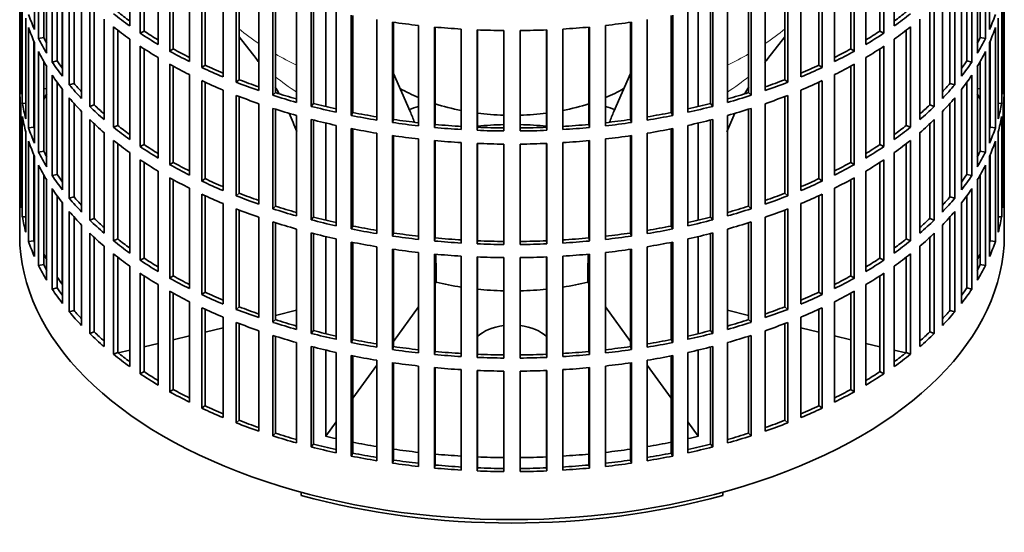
# Model space of a CAD drawing. Header units: millimetres. Extents: x 150 to 747, y -659 to 1200.
# Tile 2 of 13: x 557 to 741, y -644 to -549. Entities that reach past the tile are written whole.
import ezdxf

# ---------------------------------------------------------------- set-up
doc = ezdxf.new("R2010")
doc.units = ezdxf.units.MM
for name, color, linetype in [('M5X8_UNI7687', 7, 'Continuous'), ('VSI134_FILTRO_A', 7, 'Continuous'), ('VSI134_GIUNTO_8×', 7, 'Continuous'), ('VSI134_SUPPORTO_', 7, 'Continuous')]:
    doc.layers.add(name, color=color, linetype=linetype)

# ---------------------------------------------------------------- blocks, each defined once
blk = doc.blocks.new('SE4')
at = {"layer": 'M5X8_UNI7687', "color": 7, "linetype": 'Continuous', "lineweight": 35}
for p, q in [((562.13, -561.59), (561.58, -561.49)), ((736.6, -561.49), (736.05, -561.59))]:
    blk.add_line(p, q, dxfattribs=at)
for centre, start, end in [((568.46, -567.98), 149.5344, 150.749), ((729.72, -567.98), 29.251, 30.4656)]:
    blk.add_arc(centre, 10, start, end, dxfattribs=at)
for centre, major_axis, start_param, end_param in [((560.29, -566.27), (1.01, 4.83), 0.911533, 0.977038), ((737.89, -566.27), (1.01, -4.83), -4.11863, -4.053125)]:
    blk.add_ellipse(centre, major_axis=major_axis, ratio=0.279258, start_param=start_param, end_param=end_param, dxfattribs=at)
at = {"layer": 'VSI134_FILTRO_A', "color": 7, "linetype": 'Continuous', "lineweight": 35}
for p, q in [((557.09, -424.89), (557.09, -589.01)), ((741.09, -589.01), (741.09, -424.89)), ((559.85, -531.69), (559.85, -550.47)), ((577.65, -531.03), (577.65, -549.81)), ((720.53, -531.03), (720.53, -549.81)), ((738.34, -531.69), (738.34, -550.47)), ((560.63, -533.38), (560.63, -552.16)), ((579.6, -532.37), (579.6, -551.15)), ((580.33, -532.85), (580.33, -550.76)), ((717.85, -532.85), (717.85, -550.76)), ((718.58, -532.37), (718.58, -551.15)), ((737.55, -533.38), (737.55, -552.16)), ((561.58, -535.19), (561.58, -551.99)), ((582.97, -534.5), (582.97, -553.28)), ((715.21, -534.5), (715.21, -553.28)), ((736.6, -535.19), (736.6, -551.99)), ((562.13, -536.13), (562.13, -554.91)), ((585.12, -535.73), (585.12, -554.51)), ((585.79, -536.11), (585.79, -554.09)), ((712.39, -536.11), (712.39, -554.09)), ((713.06, -535.73), (713.06, -554.51)), ((736.05, -536.13), (736.05, -554.91)), ((563.17, -537.78), (563.17, -556.55)), ((564.09, -539.11), (564.09, -556.33)), ((588.8, -537.68), (588.8, -556.46)), ((591.12, -538.81), (591.12, -557.59)), ((591.73, -539.09), (591.73, -557.13)), ((706.45, -539.09), (706.45, -557.13)), ((707.06, -538.81), (707.06, -557.59)), ((709.38, -537.68), (709.38, -556.46)), ((734.09, -539.11), (734.09, -556.33)), ((735.01, -537.78), (735.01, -556.55)), ((557.1, -540.89), (557.1, -559.67)), ((565.08, -540.44), (565.08, -559.22)), ((595.09, -540.56), (595.09, -559.34)), ((703.09, -540.56), (703.09, -559.34)), ((733.1, -540.44), (733.1, -559.22)), ((741.08, -540.89), (741.08, -559.67)), ((566.36, -542.03), (566.36, -560.81)), ((597.57, -541.57), (597.57, -560.35)), ((598.11, -541.77), (598.11, -559.86)), ((700.07, -541.77), (700.07, -559.86)), ((700.61, -541.57), (700.61, -560.35)), ((731.82, -542.03), (731.82, -560.81)), ((557.32, -543.78), (557.32, -562.56)), ((567.25, -543.05), (567.25, -560.54)), ((568.67, -544.59), (568.67, -563.37)), ((601.79, -543.12), (601.79, -561.9)), ((604.41, -543.99), (604.41, -562.77)), ((604.87, -544.14), (604.87, -562.26)), ((693.31, -544.14), (693.31, -562.26)), ((693.77, -543.99), (693.77, -562.77)), ((696.39, -543.12), (696.39, -561.9)), ((729.51, -544.59), (729.51, -563.37)), ((730.93, -543.05), (730.93, -560.54)), ((740.86, -543.78), (740.86, -562.56)), ((557.58, -545.52), (557.58, -564.3)), ((570.18, -546.1), (570.18, -564.88)), ((608.84, -545.32), (608.84, -564.1)), ((611.59, -546.06), (611.59, -564.84)), ((611.97, -546.16), (611.97, -564.31)), ((686.21, -546.16), (686.21, -564.31)), ((686.59, -546.06), (686.59, -564.84)), ((689.34, -545.32), (689.34, -564.1)), ((728, -546.1), (728, -564.88)), ((740.6, -545.52), (740.6, -564.3)), ((571.03, -546.9), (571.03, -564.57)), ((616.21, -547.17), (616.21, -565.95)), ((619.05, -547.77), (619.05, -566.55)), ((619.35, -547.83), (619.35, -565.99)), ((678.83, -547.83), (678.83, -565.99)), ((679.13, -547.77), (679.13, -566.55)), ((681.97, -547.17), (681.97, -565.95)), ((727.15, -546.9), (727.15, -564.57)), ((558.24, -548.38), (558.24, -567.16)), ((558.76, -550.1), (558.76, -568.88)), ((572.87, -548.54), (572.87, -567.32)), ((574.61, -549.97), (574.61, -568.75)), ((623.82, -548.63), (623.82, -567.41)), ((626.74, -549.09), (626.74, -567.87)), ((626.96, -549.12), (626.96, -567.3)), ((631.63, -549.71), (631.63, -568.49)), ((634.61, -550.01), (634.61, -568.79)), ((634.74, -550.03), (634.74, -568.22)), ((663.44, -550.03), (663.44, -568.22)), ((663.57, -550.01), (663.57, -568.79)), ((666.55, -549.71), (666.55, -568.49)), ((671.22, -549.12), (671.22, -567.3)), ((671.44, -549.09), (671.44, -567.87)), ((674.36, -548.63), (674.36, -567.41)), ((723.57, -549.97), (723.57, -568.75)), ((725.31, -548.54), (725.31, -567.32)), ((739.42, -550.1), (739.42, -568.88)), ((739.94, -548.38), (739.94, -567.16)), ((561.58, -551.99), (560.63, -552.16)), ((575.4, -550.59), (575.4, -568.4)), ((580.33, -550.76), (579.6, -551.15)), ((639.56, -550.39), (639.56, -569.17)), ((642.58, -550.54), (642.58, -569.32)), ((642.62, -550.55), (642.62, -568.75)), ((647.58, -550.67), (647.58, -569.45)), ((650.6, -550.67), (650.6, -569.45)), ((655.56, -550.55), (655.56, -568.75)), ((655.6, -550.54), (655.6, -569.32)), ((658.62, -550.39), (658.62, -569.17)), ((717.85, -550.76), (718.58, -551.15)), ((722.78, -550.59), (722.78, -568.4)), ((736.6, -551.99), (737.55, -552.16)), ((559.74, -552.67), (559.74, -568.76)), ((559.85, -552.92), (559.85, -571.7)), ((577.65, -552.26), (577.65, -571.04)), ((579.6, -553.6), (579.6, -572.38)), ((718.58, -553.6), (718.58, -572.38)), ((720.53, -552.26), (720.53, -571.04)), ((738.34, -552.92), (738.34, -571.7)), ((738.44, -552.67), (738.44, -568.76)), ((560.63, -554.61), (560.63, -573.39)), ((580.33, -554.08), (580.33, -571.99)), ((585.79, -554.09), (585.12, -554.51)), ((712.39, -554.09), (713.06, -554.51)), ((717.85, -554.08), (717.85, -571.99)), ((737.55, -554.61), (737.55, -573.39)), ((561.58, -556.41), (561.58, -573.21)), ((562.13, -557.36), (562.13, -576.14)), ((564.09, -556.33), (563.17, -556.55)), ((582.97, -555.73), (582.97, -574.5)), ((585.12, -556.96), (585.12, -575.74)), ((585.79, -557.34), (585.79, -575.32)), ((591.73, -557.13), (591.12, -557.59)), ((706.45, -557.13), (707.06, -557.59)), ((712.39, -557.34), (712.39, -575.32)), ((713.06, -556.96), (713.06, -575.74)), ((715.21, -555.73), (715.21, -574.5)), ((734.09, -556.33), (735.01, -556.55)), ((736.05, -557.36), (736.05, -576.14)), ((736.6, -556.41), (736.6, -573.21)), ((563.17, -559), (563.17, -577.78)), ((588.8, -558.91), (588.8, -577.69)), ((709.38, -558.91), (709.38, -577.69)), ((735.01, -559), (735.01, -577.78)), ((557.32, -559.67), (557.1, -559.67)), ((564.09, -560.34), (564.09, -577.56)), ((567.25, -560.54), (566.36, -560.81)), ((591.12, -560.04), (591.12, -578.81)), ((591.73, -560.32), (591.73, -578.36)), ((598.11, -559.86), (597.57, -560.35)), ((700.07, -559.86), (700.61, -560.35)), ((706.45, -560.32), (706.45, -578.36)), ((707.06, -560.04), (707.06, -578.81)), ((730.93, -560.54), (731.82, -560.81)), ((734.09, -560.34), (734.09, -577.56)), ((740.86, -559.67), (741.08, -559.67)), ((557.1, -562.12), (557.1, -580.9)), ((565.08, -561.67), (565.08, -580.45)), ((595.09, -561.79), (595.09, -580.57)), ((597.57, -562.8), (597.57, -581.57)), ((598.11, -563), (598.11, -581.09)), ((604.87, -562.26), (604.41, -562.77)), ((693.31, -562.26), (693.77, -562.77)), ((700.07, -563), (700.07, -581.09)), ((700.61, -562.8), (700.61, -581.57)), ((703.09, -561.79), (703.09, -580.57)), ((733.1, -561.67), (733.1, -580.45)), ((741.08, -562.12), (741.08, -580.9)), ((558.24, -564.25), (557.58, -564.3)), ((566.36, -563.26), (566.36, -582.04)), ((567.25, -564.28), (567.25, -581.77)), ((571.03, -564.57), (570.18, -564.88)), ((601.79, -564.35), (601.79, -583.13)), ((611.97, -564.31), (611.59, -564.84)), ((686.21, -564.31), (686.59, -564.84)), ((696.39, -564.35), (696.39, -583.13)), ((727.15, -564.57), (728, -564.88)), ((730.93, -564.28), (730.93, -581.77)), ((731.82, -563.26), (731.82, -582.04)), ((739.94, -564.25), (740.6, -564.3)), ((557.32, -565.01), (557.32, -583.79)), ((568.67, -565.82), (568.67, -584.6)), ((604.41, -565.22), (604.41, -584)), ((604.87, -565.37), (604.87, -583.49)), ((608.84, -566.55), (608.84, -585.33)), ((619.35, -565.99), (619.05, -566.55)), ((678.83, -565.99), (679.13, -566.55)), ((689.34, -566.55), (689.34, -585.33)), ((693.31, -565.37), (693.31, -583.49)), ((693.77, -565.22), (693.77, -584)), ((729.51, -565.82), (729.51, -584.6)), ((740.86, -565.01), (740.86, -583.79)), ((557.58, -566.75), (557.58, -585.53)), ((570.18, -567.33), (570.18, -586.11)), ((571.03, -568.13), (571.03, -585.8)), ((575.4, -568.4), (574.61, -568.75)), ((611.59, -567.29), (611.59, -586.07)), ((611.97, -567.39), (611.97, -585.54)), ((616.21, -568.4), (616.21, -587.18)), ((626.96, -567.3), (626.74, -567.87)), ((634.74, -568.22), (634.61, -568.79)), ((663.44, -568.22), (663.57, -568.79)), ((671.22, -567.3), (671.44, -567.87)), ((681.97, -568.4), (681.97, -587.18)), ((686.21, -567.39), (686.21, -585.54)), ((686.59, -567.29), (686.59, -586.07)), ((722.78, -568.4), (723.57, -568.75)), ((727.15, -568.13), (727.15, -585.8)), ((728, -567.33), (728, -586.11)), ((740.6, -566.75), (740.6, -585.53)), ((558.24, -569.61), (558.24, -588.39)), ((559.74, -568.76), (558.76, -568.88)), ((572.87, -569.76), (572.87, -588.54)), ((619.05, -568.99), (619.05, -587.77)), ((619.35, -569.05), (619.35, -587.22)), ((623.82, -569.86), (623.82, -588.64)), ((626.74, -570.32), (626.74, -589.09)), ((626.96, -570.35), (626.96, -588.53)), ((642.62, -568.75), (642.58, -569.32)), ((655.56, -568.75), (655.6, -569.32)), ((671.22, -570.35), (671.22, -588.53)), ((671.44, -570.32), (671.44, -589.09)), ((674.36, -569.86), (674.36, -588.64)), ((678.83, -569.05), (678.83, -587.22)), ((679.13, -568.99), (679.13, -587.77)), ((725.31, -569.76), (725.31, -588.54)), ((738.44, -568.76), (739.42, -568.88)), ((739.94, -569.61), (739.94, -588.39)), ((558.76, -571.33), (558.76, -590.11)), ((574.61, -571.2), (574.61, -589.98)), ((575.4, -571.82), (575.4, -589.62)), ((580.33, -571.99), (579.6, -572.38)), ((631.63, -570.94), (631.63, -589.72)), ((634.61, -571.24), (634.61, -590.02)), ((634.74, -571.26), (634.74, -589.45)), ((639.56, -571.62), (639.56, -590.4)), ((642.58, -571.77), (642.58, -590.55)), ((642.62, -571.77), (642.62, -589.98)), ((647.58, -571.9), (647.58, -590.68)), ((650.6, -571.9), (650.6, -590.68)), ((655.56, -571.77), (655.56, -589.98)), ((655.6, -571.77), (655.6, -590.55)), ((658.62, -571.62), (658.62, -590.4)), ((663.44, -571.26), (663.44, -589.45)), ((663.57, -571.24), (663.57, -590.02)), ((666.55, -570.94), (666.55, -589.72)), ((717.85, -571.99), (718.58, -572.38)), ((722.78, -571.82), (722.78, -589.62)), ((723.57, -571.2), (723.57, -589.98)), ((739.42, -571.33), (739.42, -590.11)), ((559.74, -573.9), (559.74, -589.99)), ((561.58, -573.21), (560.63, -573.39)), ((577.65, -573.49), (577.65, -592.27)), ((720.53, -573.49), (720.53, -592.27)), ((736.6, -573.21), (737.55, -573.39)), ((738.44, -573.9), (738.44, -589.99)), ((559.85, -574.15), (559.85, -592.93)), ((560.63, -575.84), (560.63, -594.62)), ((579.6, -574.83), (579.6, -593.61)), ((580.33, -575.31), (580.33, -593.22)), ((585.79, -575.32), (585.12, -575.74)), ((712.39, -575.32), (713.06, -575.74)), ((717.85, -575.31), (717.85, -593.22)), ((718.58, -574.83), (718.58, -593.61)), ((737.55, -575.84), (737.55, -594.62)), ((738.34, -574.15), (738.34, -592.93)), ((561.58, -577.64), (561.58, -594.44)), ((564.09, -577.56), (563.17, -577.78)), ((582.97, -576.95), (582.97, -595.73)), ((715.21, -576.95), (715.21, -595.73)), ((734.09, -577.56), (735.01, -577.78)), ((736.6, -577.64), (736.6, -594.44)), ((562.13, -578.59), (562.13, -597.37)), ((585.12, -578.19), (585.12, -596.97)), ((585.79, -578.56), (585.79, -596.54)), ((591.73, -578.36), (591.12, -578.81)), ((706.45, -578.36), (707.06, -578.81)), ((712.39, -578.56), (712.39, -596.54)), ((713.06, -578.19), (713.06, -596.97)), ((736.05, -578.59), (736.05, -597.37)), ((557.32, -580.9), (557.1, -580.9)), ((563.17, -580.23), (563.17, -599.01)), ((588.8, -580.14), (588.8, -598.92)), ((591.12, -581.26), (591.12, -600.04)), ((598.11, -581.09), (597.57, -581.57)), ((700.07, -581.09), (700.61, -581.57)), ((707.06, -581.26), (707.06, -600.04)), ((709.38, -580.14), (709.38, -598.92)), ((735.01, -580.23), (735.01, -599.01)), ((740.86, -580.9), (741.08, -580.9)), ((564.09, -581.57), (564.09, -598.79)), ((565.08, -582.9), (565.08, -601.68)), ((567.25, -581.77), (566.36, -582.04)), ((591.73, -581.55), (591.73, -599.59)), ((595.09, -583.02), (595.09, -601.8)), ((703.09, -583.02), (703.09, -601.8)), ((706.45, -581.55), (706.45, -599.59)), ((730.93, -581.77), (731.82, -582.04)), ((733.1, -582.9), (733.1, -601.68)), ((734.09, -581.57), (734.09, -598.79)), ((566.36, -584.48), (566.36, -603.26)), ((597.57, -584.02), (597.57, -602.8)), ((598.11, -584.23), (598.11, -602.32)), ((604.87, -583.49), (604.41, -584)), ((693.31, -583.49), (693.77, -584)), ((700.07, -584.23), (700.07, -602.32)), ((700.61, -584.02), (700.61, -602.8)), ((731.82, -584.48), (731.82, -603.26)), ((558.24, -585.48), (557.58, -585.53)), ((567.25, -585.51), (567.25, -603)), ((571.03, -585.8), (570.18, -586.11)), ((601.79, -585.58), (601.79, -604.35)), ((604.41, -586.45), (604.41, -605.23)), ((604.87, -586.6), (604.87, -604.72)), ((611.97, -585.54), (611.59, -586.07)), ((686.21, -585.54), (686.59, -586.07)), ((693.31, -586.6), (693.31, -604.72)), ((693.77, -586.45), (693.77, -605.23)), ((696.39, -585.58), (696.39, -604.35)), ((727.15, -585.8), (728, -586.11)), ((730.93, -585.51), (730.93, -603)), ((739.94, -585.48), (740.6, -585.53)), ((568.67, -587.05), (568.67, -605.82)), ((570.18, -588.56), (570.18, -607.34)), ((608.84, -587.78), (608.84, -606.56)), ((611.59, -588.52), (611.59, -607.3)), ((611.97, -588.62), (611.97, -606.77)), ((619.35, -587.22), (619.05, -587.77)), ((626.96, -588.53), (626.74, -589.09)), ((671.22, -588.53), (671.44, -589.09)), ((678.83, -587.22), (679.13, -587.77)), ((686.21, -588.62), (686.21, -606.77)), ((686.59, -588.52), (686.59, -607.3)), ((689.34, -587.78), (689.34, -606.56)), ((728, -588.56), (728, -607.34)), ((729.51, -587.05), (729.51, -605.82)), ((559.74, -589.99), (558.76, -590.11)), ((571.03, -589.36), (571.03, -607.03)), ((575.4, -589.62), (574.61, -589.98)), ((616.21, -589.63), (616.21, -608.41)), ((619.05, -590.22), (619.05, -609)), ((619.35, -590.28), (619.35, -608.45)), ((634.74, -589.45), (634.61, -590.02)), ((642.62, -589.98), (642.58, -590.55)), ((655.56, -589.98), (655.6, -590.55)), ((663.44, -589.45), (663.57, -590.02)), ((678.83, -590.28), (678.83, -608.45)), ((679.13, -590.22), (679.13, -609)), ((681.97, -589.63), (681.97, -608.41)), ((722.78, -589.62), (723.57, -589.98)), ((727.15, -589.36), (727.15, -607.03)), ((738.44, -589.99), (739.42, -590.11)), ((572.87, -590.99), (572.87, -609.77)), ((574.61, -592.43), (574.61, -611.21)), ((623.82, -591.09), (623.82, -609.87)), ((626.74, -591.54), (626.74, -610.32)), ((626.96, -591.58), (626.96, -609.76)), ((631.63, -592.17), (631.63, -610.95)), ((634.61, -592.47), (634.61, -611.25)), ((663.57, -592.47), (663.57, -611.25)), ((666.55, -592.17), (666.55, -610.95)), ((671.22, -591.58), (671.22, -609.76)), ((671.44, -591.54), (671.44, -610.32)), ((674.36, -591.09), (674.36, -609.87)), ((723.57, -592.43), (723.57, -611.21)), ((725.31, -590.99), (725.31, -609.77)), ((575.4, -593.05), (575.4, -610.85)), ((580.33, -593.22), (579.6, -593.61)), ((634.74, -592.48), (634.74, -610.68)), ((639.56, -592.85), (639.56, -611.63)), ((642.58, -593), (642.58, -611.78)), ((642.62, -593), (642.62, -611.2)), ((647.58, -593.13), (647.58, -611.91)), ((650.6, -593.13), (650.6, -611.91)), ((655.56, -593), (655.56, -611.2)), ((655.6, -593), (655.6, -611.78)), ((658.62, -592.85), (658.62, -611.63)), ((663.44, -592.48), (663.44, -610.68)), ((717.85, -593.22), (718.58, -593.61)), ((722.78, -593.05), (722.78, -610.85)), ((561.58, -594.44), (560.63, -594.62)), ((577.65, -594.72), (577.65, -613.5)), ((579.6, -596.05), (579.6, -614.83)), ((718.58, -596.05), (718.58, -614.83)), ((720.53, -594.72), (720.53, -613.5)), ((736.6, -594.44), (737.55, -594.62)), ((580.33, -596.54), (580.33, -614.44)), ((585.79, -596.54), (585.12, -596.97)), ((712.39, -596.54), (713.06, -596.97)), ((717.85, -596.54), (717.85, -614.44)), ((564.09, -598.79), (563.17, -599.01)), ((582.97, -598.18), (582.97, -616.96)), ((585.12, -599.42), (585.12, -618.2)), ((585.79, -599.79), (585.79, -617.77)), ((591.73, -599.59), (591.12, -600.04)), ((706.45, -599.59), (707.06, -600.04)), ((712.39, -599.79), (712.39, -617.77)), ((713.06, -599.42), (713.06, -618.2)), ((715.21, -598.18), (715.21, -616.96)), ((734.09, -598.79), (735.01, -599.01)), ((588.8, -601.37), (588.8, -620.15)), ((709.38, -601.37), (709.38, -620.15)), ((567.25, -603), (566.36, -603.26)), ((591.12, -602.49), (591.12, -621.27)), ((591.73, -602.78), (591.73, -620.81)), ((598.11, -602.32), (597.57, -602.8)), ((700.07, -602.32), (700.61, -602.8)), ((706.45, -602.78), (706.45, -620.81)), ((707.06, -602.49), (707.06, -621.27)), ((730.93, -603), (731.82, -603.26)), ((595.09, -604.25), (595.09, -623.03)), ((597.57, -605.25), (597.57, -624.03)), ((604.87, -604.72), (604.41, -605.23)), ((693.31, -604.72), (693.77, -605.23)), ((700.61, -605.25), (700.61, -624.03)), ((703.09, -604.25), (703.09, -623.03)), ((571.03, -607.03), (570.18, -607.34)), ((598.11, -605.46), (598.11, -623.55)), ((601.79, -606.8), (601.79, -625.58)), ((611.97, -606.77), (611.59, -607.3)), ((686.21, -606.77), (686.59, -607.3)), ((696.39, -606.8), (696.39, -625.58)), ((700.07, -605.46), (700.07, -623.55)), ((727.15, -607.03), (728, -607.34)), ((604.41, -607.68), (604.41, -626.46)), ((604.87, -607.83), (604.87, -625.95)), ((608.84, -609.01), (608.84, -627.79)), ((619.35, -608.45), (619.05, -609)), ((678.83, -608.45), (679.13, -609)), ((689.34, -609.01), (689.34, -627.79)), ((693.31, -607.83), (693.31, -625.95)), ((693.77, -607.68), (693.77, -626.46)), ((575.4, -610.85), (574.61, -611.21)), ((611.59, -609.75), (611.59, -628.53)), ((611.97, -609.85), (611.97, -628)), ((616.21, -610.85), (616.21, -629.63)), ((626.96, -609.76), (626.74, -610.32)), ((634.74, -610.68), (634.61, -611.25)), ((663.44, -610.68), (663.57, -611.25)), ((671.22, -609.76), (671.44, -610.32)), ((681.97, -610.85), (681.97, -629.63)), ((686.21, -609.85), (686.21, -628)), ((686.59, -609.75), (686.59, -628.53)), ((722.78, -610.85), (723.57, -611.21)), ((619.05, -611.45), (619.05, -630.23)), ((619.35, -611.51), (619.35, -629.68)), ((623.82, -612.32), (623.82, -631.1)), ((642.62, -611.2), (642.58, -611.78)), ((655.56, -611.2), (655.6, -611.78)), ((674.36, -612.32), (674.36, -631.1)), ((678.83, -611.51), (678.83, -629.68)), ((679.13, -611.45), (679.13, -630.23)), ((580.33, -614.44), (579.6, -614.83)), ((626.74, -612.77), (626.74, -631.55)), ((626.96, -612.8), (626.96, -630.99)), ((631.63, -613.4), (631.63, -632.18)), ((634.61, -613.7), (634.61, -632.48)), ((634.74, -613.71), (634.74, -631.91)), ((639.56, -614.08), (639.56, -632.86)), ((642.58, -614.23), (642.58, -633.01)), ((642.62, -614.23), (642.62, -632.43)), ((647.58, -614.36), (647.58, -633.14)), ((650.6, -614.36), (650.6, -633.14)), ((655.56, -614.23), (655.56, -632.43)), ((655.6, -614.23), (655.6, -633.01)), ((658.62, -614.08), (658.62, -632.86)), ((663.44, -613.71), (663.44, -631.91)), ((663.57, -613.7), (663.57, -632.48)), ((666.55, -613.4), (666.55, -632.18)), ((671.22, -612.8), (671.22, -630.99)), ((671.44, -612.77), (671.44, -631.55)), ((717.85, -614.44), (718.58, -614.83)), ((585.79, -617.77), (585.12, -618.2)), ((712.39, -617.77), (713.06, -618.2)), ((591.73, -620.81), (591.12, -621.27)), ((706.45, -620.81), (707.06, -621.27)), ((598.11, -623.55), (597.57, -624.03)), ((700.07, -623.55), (700.61, -624.03)), ((604.87, -625.95), (604.41, -626.46)), ((693.31, -625.95), (693.77, -626.46)), ((611.97, -628), (611.59, -628.53)), ((686.21, -628), (686.59, -628.53)), ((619.35, -629.68), (619.05, -630.23)), ((626.96, -630.99), (626.74, -631.55)), ((671.22, -630.99), (671.44, -631.55)), ((678.83, -629.68), (679.13, -630.23)), ((634.74, -631.91), (634.61, -632.48)), ((642.62, -632.43), (642.58, -633.01)), ((655.56, -632.43), (655.6, -633.01)), ((663.44, -631.91), (663.57, -632.48))]:
    blk.add_line(p, q, dxfattribs=at)
for centre, major_axis, start_param, end_param in [((649.09, -537.57), (-92, 0), 0.190989, 0.245343), ((649.09, -516.34), (-92, 0), 0.627321, 0.681676), ((649.09, -516.34), (-91, 0), 0.627022, 0.668018), ((649.09, -516.34), (91, 0), -0.668018, -0.627022), ((649.09, -516.34), (92, 0), -0.681676, -0.627321), ((649.09, -537.57), (92, 0), -0.245343, -0.190989), ((649.09, -540.02), (-92, 0), 0.190989, 0.245343), ((649.09, -518.79), (-92, 0), 0.627321, 0.681676), ((649.09, -497.56), (-92, 0), 1.325453, 1.379807), ((649.09, -497.56), (-92, 0), 1.412719, 1.467074), ((649.09, -497.56), (92, 0), -1.467074, -1.412719), ((649.09, -497.56), (92, 0), -1.379807, -1.325453), ((649.09, -518.79), (92, 0), -0.681676, -0.627321), ((649.09, -540.02), (92, 0), -0.245343, -0.190989), ((649.09, -537.57), (-91, 0), 0.277957, 0.299174), ((649.09, -516.34), (-92, 0), 0.714588, 0.768942), ((649.09, -516.34), (-91, 0), 0.714289, 0.757518), ((649.09, -497.56), (-92, 0), 1.499986, 1.55434), ((649.09, -497.56), (92, 0), 4.728845, 4.783199), ((649.09, -516.34), (91, 0), -0.757518, -0.714289), ((649.09, -516.34), (92, 0), -0.768942, -0.714588), ((649.09, -537.57), (91, 0), -0.299174, -0.277957), ((649.09, -537.57), (-92, 0), 0.278255, 0.33261), ((649.09, -518.79), (-92, 0), 0.714588, 0.768942), ((649.09, -518.79), (92, 0), -0.768942, -0.714588), ((649.09, -537.57), (92, 0), -0.33261, -0.278255), ((649.09, -540.02), (-92, 0), 0.278255, 0.33261), ((649.09, -516.34), (-92, 0), 0.801854, 0.856209), ((649.09, -516.34), (-91, 0), 0.801555, 0.846635), ((649.09, -516.34), (91, 0), -0.846635, -0.801555), ((649.09, -516.34), (92, 0), -0.856209, -0.801854), ((649.09, -540.02), (92, 0), -0.33261, -0.278255), ((649.09, -537.57), (-92, 0), 0.365522, 0.419876), ((649.09, -537.57), (-91, 0), 0.365223, 0.394539), ((649.09, -518.79), (-92, 0), 0.801854, 0.856209), ((649.09, -516.34), (-91, 0), 0.888822, 0.935485), ((649.09, -516.34), (91, 0), -0.935485, -0.888822), ((649.09, -518.79), (92, 0), -0.856209, -0.801854), ((649.09, -537.57), (91, 0), -0.394539, -0.365223), ((649.09, -537.57), (92, 0), -0.419876, -0.365522), ((649.09, -540.02), (-92, 0), 0.365522, 0.419876), ((649.09, -516.34), (-92, 0), 0.889121, 0.943475), ((649.09, -516.34), (92, 0), -0.943475, -0.889121), ((649.09, -540.02), (92, 0), -0.419876, -0.365522), ((649.09, -558.8), (-92, 0), 0.016456, 0.07081), ((649.09, -537.57), (-92, 0), 0.452788, 0.507143), ((649.09, -537.57), (-91, 0), 0.45249, 0.486998), ((649.09, -518.79), (-92, 0), 0.889121, 0.943475), ((649.09, -516.34), (-92, 0), 0.976387, 1.030742), ((649.09, -516.34), (-91, 0), 0.976088, 1.024141), ((649.09, -516.34), (91, 0), -1.024141, -0.976088), ((649.09, -516.34), (92, 0), -1.030742, -0.976387), ((649.09, -518.79), (92, 0), -0.943475, -0.889121), ((649.09, -537.57), (91, 0), -0.486998, -0.45249), ((649.09, -537.57), (92, 0), -0.507143, -0.452788), ((649.09, -558.8), (92, 0), 6.212375, 6.266729), ((649.09, -561.25), (-92, 0), 0.016456, 0.07081), ((649.09, -518.79), (-92, 0), 0.976387, 1.030742), ((649.09, -516.34), (-92, 0), 1.063654, 1.118008), ((649.09, -516.34), (-91, 0), 1.063355, 1.112655), ((649.09, -516.34), (91, 0), -1.112655, -1.063355), ((649.09, -516.34), (92, 0), -1.118008, -1.063654), ((649.09, -518.79), (92, 0), -1.030742, -0.976387), ((649.09, -561.25), (92, 0), 6.212375, 6.266729), ((649.09, -558.8), (-92, 0), 0.103722, 0.158077), ((649.09, -540.02), (-92, 0), 0.452788, 0.507143), ((649.09, -537.57), (-91, 0), 0.539756, 0.577951), ((649.09, -516.34), (-92, 0), 1.15092, 1.205275), ((649.09, -516.34), (-91, 0), 1.150621, 1.201065), ((649.09, -516.34), (91, 0), -1.201065, -1.150621), ((649.09, -516.34), (92, 0), -1.205275, -1.15092), ((649.09, -537.57), (91, 0), -0.577951, -0.539756), ((649.09, -540.02), (92, 0), -0.507143, -0.452788), ((649.09, -558.8), (92, 0), -0.158077, -0.103722), ((649.09, -537.57), (-92, 0), 0.540055, 0.594409), ((649.09, -518.79), (-92, 0), 1.063654, 1.118008), ((649.09, -516.34), (-92, 0), 1.238186, 1.292541), ((649.09, -516.34), (-91, 0), 1.237888, 1.2894), ((649.09, -516.34), (91, 0), -1.2894, -1.237888), ((649.09, -516.34), (92, 0), -1.292541, -1.238186), ((649.09, -518.79), (92, 0), -1.118008, -1.063654), ((649.09, -537.57), (92, 0), -0.594409, -0.540055), ((649.09, -561.25), (-92, 0), 0.103722, 0.158077), ((649.09, -580.03), (-92, 0), -0.245343, -0.240575), ((649.09, -540.02), (-92, 0), 0.540055, 0.594409), ((649.09, -537.57), (-91, 0), 0.627022, 0.668018), ((649.09, -518.79), (-92, 0), 1.15092, 1.205275), ((649.09, -516.34), (-92, 0), 1.325453, 1.379807), ((649.09, -516.34), (-91, 0), 1.325154, 1.377682), ((649.09, -516.34), (-91, 0), 1.412421, 1.467373), ((649.09, -516.34), (91, 0), -1.467373, -1.412421), ((649.09, -516.34), (91, 0), -1.377682, -1.325154), ((649.09, -516.34), (92, 0), -1.379807, -1.325453), ((649.09, -518.79), (92, 0), -1.205275, -1.15092), ((649.09, -537.57), (91, 0), -0.668018, -0.627022), ((649.09, -540.02), (92, 0), -0.594409, -0.540055), ((649.09, -580.03), (92, 0), 0.240575, 0.245343), ((649.09, -561.25), (92, 0), -0.158077, -0.103722), ((649.09, -558.8), (-92, 0), 0.190989, 0.245343), ((649.09, -558.8), (-91, 0), 0.19069, 0.196715), ((649.09, -537.57), (-92, 0), 0.627321, 0.681676), ((649.09, -518.79), (-92, 0), 1.238186, 1.292541), ((649.09, -518.79), (-92, 0), 1.325453, 1.379807), ((649.09, -516.34), (-92, 0), 1.412719, 1.467074), ((649.09, -516.34), (-92, 0), 1.499986, 1.55434), ((649.09, -516.34), (-91, 0), 1.499687, 1.554639), ((649.09, -516.34), (91, 0), 4.728546, 4.783498), ((649.09, -516.34), (92, 0), 4.728845, 4.783199), ((649.09, -516.34), (92, 0), -1.467074, -1.412719), ((649.09, -518.79), (92, 0), -1.379807, -1.325453), ((649.09, -518.79), (92, 0), -1.292541, -1.238186), ((649.09, -537.57), (92, 0), -0.681676, -0.627321), ((649.09, -558.8), (91, 0), -0.196715, -0.19069), ((649.09, -558.8), (92, 0), -0.245343, -0.190989), ((649.09, -561.25), (-92, 0), 0.190989, 0.245343), ((649.09, -540.02), (-92, 0), 0.627321, 0.681676), ((649.09, -537.57), (-91, 0), 0.714289, 0.757518), ((649.09, -518.79), (-92, 0), 1.412719, 1.467074), ((649.09, -518.79), (-92, 0), 1.499986, 1.55434), ((649.09, -518.79), (92, 0), 4.728845, 4.783199), ((649.09, -518.79), (92, 0), -1.467074, -1.412719), ((649.09, -537.57), (91, 0), -0.757518, -0.714289), ((649.09, -540.02), (92, 0), -0.681676, -0.627321), ((649.09, -561.25), (92, 0), -0.245343, -0.190989), ((649.09, -558.8), (-92, 0), 0.278255, 0.33261), ((649.09, -558.8), (-91, 0), 0.277957, 0.299174), ((649.09, -537.57), (-92, 0), 0.714588, 0.768942), ((649.09, -537.57), (92, 0), -0.768942, -0.714588), ((649.09, -558.8), (91, 0), -0.299174, -0.277957), ((649.09, -558.8), (92, 0), -0.33261, -0.278255), ((649.09, -561.25), (-92, 0), 0.278255, 0.33261), ((649.09, -540.02), (-92, 0), 0.714588, 0.768942), ((649.09, -537.57), (-92, 0), 0.801854, 0.856209), ((649.09, -537.57), (-91, 0), 0.801555, 0.846635), ((649.09, -537.57), (91, 0), -0.846635, -0.801555), ((649.09, -537.57), (92, 0), -0.856209, -0.801854), ((649.09, -540.02), (92, 0), -0.768942, -0.714588), ((649.09, -561.25), (92, 0), -0.33261, -0.278255), ((649.09, -558.8), (-91, 0), 0.365223, 0.394539), ((649.09, -558.8), (91, 0), -0.394539, -0.365223), ((649.09, -558.8), (-92, 0), 0.365522, 0.419876), ((649.09, -540.02), (-92, 0), 0.801854, 0.856209), ((649.09, -537.57), (-92, 0), 0.889121, 0.943475), ((649.09, -537.57), (-91, 0), 0.888822, 0.935485), ((649.09, -537.57), (91, 0), -0.935485, -0.888822), ((649.09, -537.57), (92, 0), -0.943475, -0.889121), ((649.09, -540.02), (92, 0), -0.856209, -0.801854), ((649.09, -558.8), (92, 0), -0.419876, -0.365522), ((649.09, -580.03), (-92, 0), 0.016456, 0.07081), ((649.09, -561.25), (-92, 0), 0.365522, 0.419876), ((649.09, -540.02), (-92, 0), 0.889121, 0.943475), ((649.09, -537.57), (-91, 0), 0.976088, 1.024141), ((649.09, -537.57), (91, 0), -1.024141, -0.976088), ((649.09, -540.02), (92, 0), -0.943475, -0.889121), ((649.09, -561.25), (92, 0), -0.419876, -0.365522), ((649.09, -580.03), (92, 0), 6.212375, 6.266729), ((649.09, -558.8), (-92, 0), 0.452788, 0.507143), ((649.09, -558.8), (-91, 0), 0.45249, 0.486998), ((649.09, -537.57), (-92, 0), 0.976387, 1.030742), ((649.09, -537.57), (92, 0), -1.030742, -0.976387), ((649.09, -558.8), (91, 0), -0.486998, -0.45249), ((649.09, -558.8), (92, 0), -0.507143, -0.452788), ((649.09, -561.25), (-92, 0), 0.452788, 0.507143), ((649.09, -540.02), (-92, 0), 0.976387, 1.030742), ((649.09, -537.57), (-92, 0), 1.063654, 1.118008), ((649.09, -537.57), (-91, 0), 1.063355, 1.112655), ((649.09, -537.57), (91, 0), -1.112655, -1.063355), ((649.09, -537.57), (92, 0), -1.118008, -1.063654), ((649.09, -540.02), (92, 0), -1.030742, -0.976387), ((649.09, -561.25), (92, 0), -0.507143, -0.452788), ((649.09, -580.03), (-92, 0), 0.103722, 0.158077), ((649.09, -558.8), (-92, 0), 0.540055, 0.594409), ((649.09, -558.8), (-91, 0), 0.539756, 0.577951), ((649.09, -540.02), (-92, 0), 1.063654, 1.118008), ((649.09, -537.57), (-92, 0), 1.15092, 1.205275), ((649.09, -537.57), (-91, 0), 1.150621, 1.201065), ((649.09, -537.57), (91, 0), -1.201065, -1.150621), ((649.09, -537.57), (92, 0), -1.205275, -1.15092), ((649.09, -540.02), (92, 0), -1.118008, -1.063654), ((649.09, -558.8), (91, 0), -0.577951, -0.539756), ((649.09, -558.8), (92, 0), -0.594409, -0.540055), ((649.09, -580.03), (92, 0), -0.158077, -0.103722), ((649.09, -561.25), (-92, 0), 0.540055, 0.594409), ((649.09, -540.02), (-92, 0), 1.15092, 1.205275), ((649.09, -537.57), (-92, 0), 1.238186, 1.292541), ((649.09, -537.57), (-91, 0), 1.237888, 1.2894), ((649.09, -537.57), (-91, 0), 1.325154, 1.377682), ((649.09, -537.57), (91, 0), -1.377682, -1.325154), ((649.09, -537.57), (91, 0), -1.2894, -1.237888), ((649.09, -537.57), (92, 0), -1.292541, -1.238186), ((649.09, -540.02), (92, 0), -1.205275, -1.15092), ((649.09, -561.25), (92, 0), -0.594409, -0.540055), ((649.09, -589.01), (-92, 0), 0, 3.141593), ((649.09, -580.03), (-92, 0), 0.190989, 0.245343), ((649.09, -580.03), (-91, 0), 0.19069, 0.196715), ((649.09, -558.8), (-92, 0), 0.627321, 0.681676), ((649.09, -558.8), (-91, 0), 0.627022, 0.668018), ((649.09, -540.02), (-92, 0), 1.238186, 1.292541), ((649.09, -537.57), (-92, 0), 1.325453, 1.379807), ((649.09, -537.57), (-92, 0), 1.412719, 1.467074), ((649.09, -537.57), (-91, 0), 1.412421, 1.467373), ((649.09, -537.57), (-92, 0), 1.499986, 1.55434), ((649.09, -537.57), (-91, 0), 1.499687, 1.554639), ((649.09, -537.57), (91, 0), 4.728546, 4.783498), ((649.09, -537.57), (92, 0), 4.728845, 4.783199), ((649.09, -537.57), (91, 0), -1.467373, -1.412421), ((649.09, -537.57), (92, 0), -1.467074, -1.412719), ((649.09, -537.57), (92, 0), -1.379807, -1.325453), ((649.09, -540.02), (92, 0), -1.292541, -1.238186), ((649.09, -558.8), (91, 0), -0.668018, -0.627022), ((649.09, -558.8), (92, 0), -0.681676, -0.627321), ((649.09, -580.03), (91, 0), -0.196715, -0.19069), ((649.09, -580.03), (92, 0), -0.245343, -0.190989), ((649.09, -561.25), (-92, 0), 0.627321, 0.681676), ((649.09, -540.02), (-92, 0), 1.325453, 1.379807), ((649.09, -540.02), (-92, 0), 1.412719, 1.467074), ((649.09, -540.02), (92, 0), -1.467074, -1.412719), ((649.09, -540.02), (92, 0), -1.379807, -1.325453), ((649.09, -561.25), (92, 0), -0.681676, -0.627321), ((649.09, -558.8), (-92, 0), 0.714588, 0.768942), ((649.09, -558.8), (-91, 0), 0.714289, 0.757518), ((649.09, -540.02), (-92, 0), 1.499986, 1.55434), ((649.09, -540.02), (92, 0), 4.728845, 4.783199), ((649.09, -558.8), (91, 0), -0.757518, -0.714289), ((649.09, -558.8), (92, 0), -0.768942, -0.714588), ((649.09, -580.03), (-92, 0), 0.278255, 0.33261), ((649.09, -580.03), (-91, 0), 0.277957, 0.299174), ((649.09, -561.25), (-92, 0), 0.714588, 0.768942), ((649.09, -561.25), (92, 0), -0.768942, -0.714588), ((649.09, -580.03), (91, 0), -0.299174, -0.277957), ((649.09, -580.03), (92, 0), -0.33261, -0.278255), ((649.09, -558.8), (-92, 0), 0.801854, 0.856209), ((649.09, -558.8), (-91, 0), 0.801555, 0.846635), ((649.09, -558.8), (91, 0), -0.846635, -0.801555), ((649.09, -558.8), (92, 0), -0.856209, -0.801854), ((649.09, -580.03), (-92, 0), 0.365522, 0.419876), ((649.09, -580.03), (-91, 0), 0.365223, 0.394539), ((649.09, -561.25), (-92, 0), 0.801854, 0.856209), ((649.09, -558.8), (-91, 0), 0.888822, 0.935485), ((649.09, -558.8), (91, 0), -0.935485, -0.888822), ((649.09, -561.25), (92, 0), -0.856209, -0.801854), ((649.09, -580.03), (91, 0), -0.394539, -0.365223), ((649.09, -580.03), (92, 0), -0.419876, -0.365522), ((649.09, -558.8), (-92, 0), 0.889121, 0.943475), ((649.09, -558.8), (92, 0), -0.943475, -0.889121), ((649.09, -580.03), (-92, 0), 0.452788, 0.507143), ((649.09, -580.03), (-91, 0), 0.45249, 0.486998), ((649.09, -561.25), (-92, 0), 0.889121, 0.943475), ((649.09, -558.8), (-92, 0), 0.976387, 1.030742), ((649.09, -558.8), (-91, 0), 0.976088, 1.024141), ((649.09, -558.8), (91, 0), -1.024141, -0.976088), ((649.09, -558.8), (92, 0), -1.030742, -0.976387), ((649.09, -561.25), (92, 0), -0.943475, -0.889121), ((649.09, -580.03), (91, 0), -0.486998, -0.45249), ((649.09, -580.03), (92, 0), -0.507143, -0.452788), ((649.09, -561.25), (-92, 0), 0.976387, 1.030742), ((649.09, -558.8), (-92, 0), 1.063654, 1.118008), ((649.09, -558.8), (-91, 0), 1.063355, 1.112655), ((649.09, -558.8), (91, 0), -1.112655, -1.063355), ((649.09, -558.8), (92, 0), -1.118008, -1.063654), ((649.09, -561.25), (92, 0), -1.030742, -0.976387), ((649.09, -580.03), (-91, 0), 0.539756, 0.577951), ((649.09, -558.8), (-91, 0), 1.150621, 1.201065), ((649.09, -558.8), (91, 0), -1.201065, -1.150621), ((649.09, -580.03), (91, 0), -0.577951, -0.539756), ((649.09, -580.03), (-92, 0), 0.540055, 0.594409), ((649.09, -561.25), (-92, 0), 1.063654, 1.118008), ((649.09, -558.8), (-92, 0), 1.15092, 1.205275), ((649.09, -558.8), (-92, 0), 1.238186, 1.292541), ((649.09, -558.8), (-91, 0), 1.237888, 1.2894), ((649.09, -558.8), (91, 0), -1.2894, -1.237888), ((649.09, -558.8), (92, 0), -1.292541, -1.238186), ((649.09, -558.8), (92, 0), -1.205275, -1.15092), ((649.09, -561.25), (92, 0), -1.118008, -1.063654), ((649.09, -580.03), (92, 0), -0.594409, -0.540055), ((649.09, -580.03), (-91, 0), 0.627022, 0.668018), ((649.09, -561.25), (-92, 0), 1.15092, 1.205275), ((649.09, -558.8), (-92, 0), 1.325453, 1.379807), ((649.09, -558.8), (-91, 0), 1.325154, 1.377682), ((649.09, -558.8), (-91, 0), 1.412421, 1.467373), ((649.09, -558.8), (91, 0), -1.467373, -1.412421), ((649.09, -558.8), (91, 0), -1.377682, -1.325154), ((649.09, -558.8), (92, 0), -1.379807, -1.325453), ((649.09, -561.25), (92, 0), -1.205275, -1.15092), ((649.09, -580.03), (91, 0), -0.668018, -0.627022), ((649.09, -580.03), (-92, 0), 0.627321, 0.681676), ((649.09, -561.25), (-92, 0), 1.238186, 1.292541), ((649.09, -558.8), (-92, 0), 1.412719, 1.467074), ((649.09, -558.8), (-92, 0), 1.499986, 1.55434), ((649.09, -558.8), (-91, 0), 1.499687, 1.554639), ((649.09, -558.8), (91, 0), 4.728546, 4.783498), ((649.09, -558.8), (92, 0), 4.728845, 4.783199), ((649.09, -558.8), (92, 0), -1.467074, -1.412719), ((649.09, -561.25), (92, 0), -1.292541, -1.238186), ((649.09, -580.03), (92, 0), -0.681676, -0.627321), ((649.09, -580.03), (-91, 0), 0.714289, 0.757518), ((649.09, -561.25), (-92, 0), 1.325453, 1.379807), ((649.09, -561.25), (-92, 0), 1.412719, 1.467074), ((649.09, -561.25), (-92, 0), 1.499986, 1.55434), ((649.09, -561.25), (92, 0), 4.728845, 4.783199), ((649.09, -561.25), (92, 0), -1.467074, -1.412719), ((649.09, -561.25), (92, 0), -1.379807, -1.325453), ((649.09, -580.03), (91, 0), -0.757518, -0.714289), ((649.09, -580.03), (-92, 0), 0.714588, 0.768942), ((649.09, -580.03), (92, 0), -0.768942, -0.714588), ((649.09, -580.03), (-92, 0), 0.801854, 0.856209), ((649.09, -580.03), (-91, 0), 0.801555, 0.846635), ((649.09, -580.03), (91, 0), -0.846635, -0.801555), ((649.09, -580.03), (92, 0), -0.856209, -0.801854), ((649.09, -580.03), (-92, 0), 0.889121, 0.943475), ((649.09, -580.03), (-91, 0), 0.888822, 0.935485), ((649.09, -580.03), (91, 0), -0.935485, -0.888822), ((649.09, -580.03), (92, 0), -0.943475, -0.889121), ((649.09, -580.03), (-91, 0), 0.976088, 1.024141), ((649.09, -580.03), (91, 0), -1.024141, -0.976088), ((649.09, -580.03), (-92, 0), 0.976387, 1.030742), ((649.09, -580.03), (92, 0), -1.030742, -0.976387), ((649.09, -580.03), (-92, 0), 1.063654, 1.118008), ((649.09, -580.03), (-91, 0), 1.063355, 1.112655), ((649.09, -580.03), (91, 0), -1.112655, -1.063355), ((649.09, -580.03), (92, 0), -1.118008, -1.063654), ((649.09, -580.03), (-92, 0), 1.15092, 1.205275), ((649.09, -580.03), (-91, 0), 1.150621, 1.201065), ((649.09, -580.03), (91, 0), -1.201065, -1.150621), ((649.09, -580.03), (92, 0), -1.205275, -1.15092), ((649.09, -580.03), (-92, 0), 1.238186, 1.292541), ((649.09, -580.03), (-91, 0), 1.237888, 1.2894), ((649.09, -580.03), (-91, 0), 1.325154, 1.377682), ((649.09, -580.03), (91, 0), -1.377682, -1.325154), ((649.09, -580.03), (91, 0), -1.2894, -1.237888), ((649.09, -580.03), (92, 0), -1.292541, -1.238186), ((649.09, -580.03), (-92, 0), 1.325453, 1.379807), ((649.09, -580.03), (-92, 0), 1.412719, 1.467074), ((649.09, -580.03), (-91, 0), 1.412421, 1.467373), ((649.09, -580.03), (-91, 0), 1.499687, 1.554639), ((649.09, -580.03), (91, 0), 4.728546, 4.783498), ((649.09, -580.03), (91, 0), -1.467373, -1.412421), ((649.09, -580.03), (92, 0), -1.467074, -1.412719), ((649.09, -580.03), (92, 0), -1.379807, -1.325453), ((649.09, -580.03), (-92, 0), 1.499986, 1.55434), ((649.09, -580.03), (92, 0), 4.728845, 4.783199)]:
    blk.add_ellipse(centre, major_axis=major_axis, ratio=0.57735, start_param=start_param, end_param=end_param, dxfattribs=at)
at = {"layer": 'VSI134_GIUNTO_8×', "color": 7, "linetype": 'Continuous', "lineweight": 35}
for start_param, end_param in [(3.924862, 4.078836), (-0.937243, -0.785398), (4.2043, 4.383604), (-1.242011, -1.062707), (4.491426, 4.661048), (4.76373, 4.933352)]:
    blk.add_ellipse((649.09, -549.49), major_axis=(29.5, 0), ratio=0.57735, start_param=start_param, end_param=end_param, dxfattribs=at)
at = {"layer": 'VSI134_SUPPORTO_', "color": 7, "linetype": 'Continuous', "lineweight": 35}
for p, q in [((565.02, -557.67), (565.02, -540.36)), ((614.27, -564.88), (614.27, -546.72)), ((683.91, -546.72), (683.91, -564.88)), ((598.11, -551.82), (601.27, -555.9)), ((696.91, -555.9), (700.07, -551.82)), ((630.06, -565.82), (626.96, -558.69)), ((668.12, -565.82), (671.22, -558.69)), ((565.02, -578.9), (565.02, -561.59)), ((614.27, -586.11), (614.27, -567.95)), ((683.91, -567.95), (683.91, -586.11)), ((565.02, -598.09), (565.02, -582.82)), ((614.27, -607.34), (614.27, -589.18)), ((683.91, -589.18), (683.91, -607.34)), ((634.74, -597.99), (634.93, -597.72)), ((663.25, -597.72), (663.44, -597.99)), ((604.87, -603.93), (608.84, -602.98)), ((626.96, -608.83), (631.63, -602.33)), ((666.55, -602.33), (671.22, -608.83)), ((693.31, -603.93), (689.34, -602.98)), ((591.73, -607.08), (595.09, -606.27)), ((598.11, -605.55), (598.25, -605.52)), ((700.07, -605.55), (699.93, -605.52)), ((706.45, -607.08), (703.09, -606.27)), ((585.79, -608.5), (588.8, -607.78)), ((712.39, -608.5), (709.38, -607.78)), ((575.52, -610.95), (577.65, -610.44)), ((580.33, -609.8), (582.97, -609.17)), ((614.27, -626.53), (614.27, -610.41)), ((683.91, -610.41), (683.91, -626.53)), ((717.85, -609.8), (715.21, -609.17)), ((722.66, -610.95), (720.53, -610.44)), ((619.35, -619.44), (623.82, -613.21)), ((674.36, -613.21), (678.83, -619.44)), ((614.27, -626.53), (616.21, -623.82)), ((681.97, -623.82), (683.91, -626.53)), ((609.7, -637.01), (609.7, -637.59)), ((688.48, -637.59), (688.48, -637.01))]:
    blk.add_line(p, q, dxfattribs=at)
for centre, radius, start, end in [((557.41, -589.19), 55.07, 36.2717, 37.2035), ((740.18, -589), 54.49, 142.5852, 143.5372), ((740.18, -589), 54.49, 149.2945, 150.8227), ((557.41, -589.19), 55.07, 29.0619, 30.5067), ((557.41, -589.19), 55.07, 20.8769, 24.7534), ((740.18, -589), 54.49, 155.1594, 159.1435)]:
    blk.add_arc(centre, radius, start, end, dxfattribs=at)
at = {"layer": 'VSI134_SUPPORTO_', "color": 4, "linetype": 'Continuous', "lineweight": 9}
for centre, major_axis, start_param, end_param in [((649.09, -529.72), (-62.27, 0), 0.611601, 0.708032), ((649.09, -529.72), (62.27, 0), -0.708032, -0.611601), ((649.09, -529.72), (-62.27, 0), 0.78113, 0.86805), ((649.09, -529.72), (62.27, 0), -0.86805, -0.78113), ((649.09, -541.34), (-54.06, 0), 0.485325, 0.505195), ((649.09, -541.34), (54.06, 0), -0.505195, -0.485325), ((649.09, -541.34), (-54.06, 0), 0.61282, 0.730964), ((649.09, -541.34), (54.06, 0), -0.730964, -0.61282)]:
    blk.add_ellipse(centre, major_axis=major_axis, ratio=0.57735, start_param=start_param, end_param=end_param, dxfattribs=at)
at = {"layer": 'VSI134_SUPPORTO_', "color": 7, "linetype": 'Continuous', "lineweight": 35}
for centre, major_axis, ratio, start_param, end_param in [((649.09, -577.99), (91, 0), 0.57735, -3.440767, -3.419549), ((649.09, -577.99), (-91, 0), 0.57735, 3.419549, 3.440767), ((649.09, -583.7), (37, 0), 0.57735, -4.220821, -4.166932), ((649.09, -583.7), (37, 0), 0.57735, 1.02534, 1.079229), ((598.58, -648.49), (22.1, 92.39), 0.31246, -0.439518, -0.393934), ((699.6, -648.49), (-22.1, 92.39), 0.31246, 0.393934, 0.439518), ((649.09, -577.99), (91, 0), 0.57735, -3.338308, -3.332283), ((649.09, -590.23), (-38.1, 0), 0.57735, 4.752134, 4.882912), ((649.09, -590.23), (-38.1, 0), 0.57735, 4.541866, 4.672644), ((649.09, -577.99), (-91, 0), 0.57735, 3.332283, 3.338308), ((649.09, -577.99), (91, 0), 0.57735, 3.332283, 3.338308), ((649.09, -577.99), (-91, 0), 0.57735, -3.338308, -3.332283), ((649.09, -577.99), (91, 0), 0.57735, 3.419549, 3.440767), ((649.09, -577.99), (-91, 0), 0.57735, -3.440767, -3.419549), ((598.58, -648.49), (22.1, 92.39), 0.31246, -0.916318, -0.847251), ((699.6, -648.49), (-22.1, 92.39), 0.31246, 0.847251, 0.916318), ((649.09, -577.99), (91, 0), 0.57735, 3.506816, 3.534292), ((649.09, -577.99), (37, 0), 0.57735, 4.31969, 4.452015), ((649.09, -577.99), (37, 0), 0.57735, -1.310423, -1.178097), ((649.09, -577.99), (37, 0), 0.57735, 4.536745, 4.671462), ((649.09, -577.99), (37, 0), 0.57735, 4.753316, 4.888033), ((649.09, -610.09), (7.5, 0), 0.57735, 1.774044, 2.610126), ((649.09, -610.09), (7.5, 0), 0.57735, 0.531466, 1.367549), ((649.09, -577.99), (91, 0), 0.57735, 4.31969, 4.342658), ((649.09, -577.99), (91, 0), 0.57735, -1.201065, -1.178097), ((649.09, -577.99), (91, 0), 0.57735, 4.37948, 4.430993), ((649.09, -577.99), (91, 0), 0.57735, 4.466747, 4.519275), ((649.09, -577.99), (91, 0), 0.57735, -1.377682, -1.325154), ((649.09, -577.99), (91, 0), 0.57735, -1.2894, -1.237888), ((649.09, -577.99), (91, 0), 0.57735, 4.554013, 4.607523), ((649.09, -577.99), (91, 0), 0.57735, 4.64128, 4.695752), ((649.09, -577.99), (91, 0), 0.57735, 4.729026, 4.783498), ((649.09, -577.99), (91, 0), 0.57735, -1.46593, -1.412421), ((649.09, -590.23), (-91, 0), 0.57735, 1.123125, 2.018468)]:
    blk.add_ellipse(centre, major_axis=major_axis, ratio=ratio, start_param=start_param, end_param=end_param, dxfattribs=at)

msp = doc.modelspace()

# ---------------------------------------------------------------- block references
msp.add_blockref('SE4', (0, 0))

doc.saveas('drawing.dxf')
